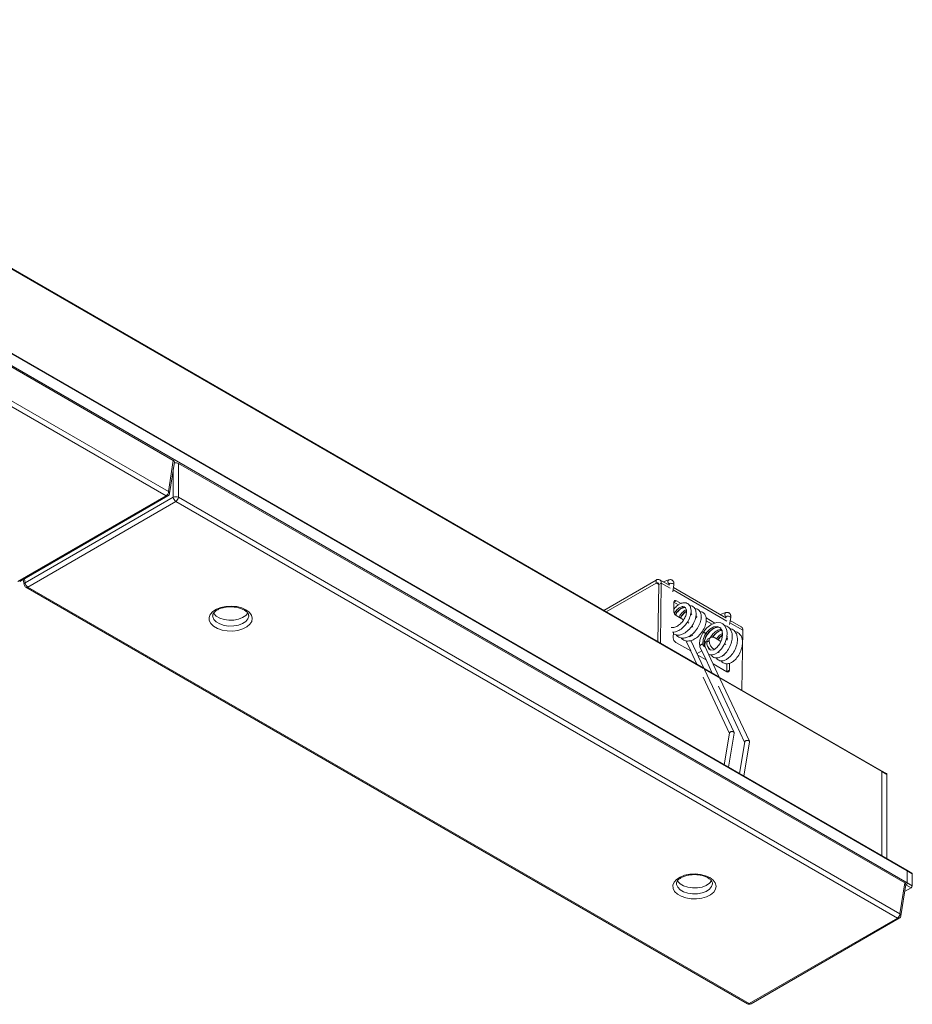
# Model space of a CAD drawing. Header units: millimetres. Extents: x 76 to 244, y 146 to 272.
# Tile 4 of 5: x 152 to 201, y 146 to 200. Entities that reach past the tile are written whole.
import ezdxf

# ---------------------------------------------------------------- set-up
doc = ezdxf.new("R2010")
doc.units = ezdxf.units.MM

msp = doc.modelspace()

# ---------------------------------------------------------------- linework, layer by layer
at = {"color": 7, "linetype": 'Continuous', "lineweight": 15}
for p, q in [((200.778, 153.199), (119.037, 200.387)), ((200.799, 153.153), (119.058, 200.341)), ((189.47, 164.431), (127.406, 200.259)), ((119.058, 199.688), (200.799, 152.5)), ((160.07, 175.93), (119.764, 199.199)), ((119.764, 197.318), (159.808, 174.201)), ((159.667, 173.971), (119.623, 197.088)), ((159.808, 174.201), (160.07, 175.93)), ((159.865, 174.104), (160.128, 175.839)), ((160.352, 175.768), (160.352, 173.887)), ((200.658, 152.499), (160.352, 175.768)), ((151.443, 169.223), (159.667, 173.971)), ((151.543, 169.213), (159.767, 173.961)), ((151.846, 169.14), (160.07, 173.887)), ((160.352, 173.887), (200.396, 150.77)), ((160.211, 173.657), (151.987, 168.909)), ((200.255, 150.54), (160.211, 173.657)), ((151.745, 169.33), (151.789, 169.043)), ((151.887, 168.899), (191.931, 145.782)), ((151.987, 168.909), (192.031, 145.792)), ((186.866, 169.293), (183.957, 167.613)), ((186.866, 169.129), (184.098, 167.532)), ((186.866, 169.129), (186.866, 169.293)), ((186.96, 165.88), (187.007, 169.045)), ((187.007, 169.045), (187.149, 169.124)), ((187.585, 169.013), (187.066, 169.312)), ((187.099, 165.799), (187.149, 169.124)), ((187.573, 169.308), (187.256, 169.203)), ((187.557, 169.029), (187.589, 169.039)), ((187.595, 169.075), (187.584, 169.011)), ((187.6, 169.074), (187.595, 169.075)), ((187.787, 168.645), (187.851, 169.033)), ((190.741, 167.191), (187.825, 168.874)), ((187.846, 168.062), (187.839, 167.568)), ((187.848, 168.067), (187.99, 168.145)), ((188.102, 167.92), (187.848, 168.067)), ((188.246, 167.997), (187.99, 168.145)), ((188.385, 167.757), (188.373, 167.763)), ((164.252, 167.317), (164.251, 167.329)), ((187.978, 167.322), (188.384, 167.087)), ((188.827, 167.474), (188.785, 167.461)), ((189.11, 167.31), (189.068, 167.298)), ((189.374, 167.186), (189.365, 167.191)), ((190.131, 166.909), (189.641, 167.192)), ((190.729, 167.486), (190.413, 167.38)), ((190.714, 167.207), (190.745, 167.217)), ((190.751, 167.253), (190.741, 167.189)), ((190.756, 167.252), (190.751, 167.253)), ((190.944, 166.823), (191.008, 167.211)), ((188.599, 166.963), (188.687, 166.912)), ((189.966, 166.844), (189.647, 167.028)), ((190.12, 166.637), (190.171, 166.656)), ((191.591, 166.7), (190.982, 167.052)), ((187.821, 166.411), (187.816, 166.085)), ((188.205, 166.526), (188.181, 166.539)), ((188.488, 166.362), (188.464, 166.376)), ((188.714, 166.143), (188.897, 166.245)), ((188.963, 166.424), (188.962, 166.417)), ((189.501, 166.39), (189.642, 166.308)), ((189.654, 166.329), (189.512, 166.41)), ((189.918, 166.129), (189.735, 166.028)), ((190.096, 166.099), (190.457, 165.89)), ((190.402, 166.473), (190.454, 166.492)), ((190.832, 166.162), (190.789, 166.138)), ((191.624, 163.187), (191.674, 166.511)), ((187.955, 165.839), (188.785, 165.36)), ((188.514, 165.938), (188.784, 165.36)), ((189.519, 164.402), (188.799, 165.938)), ((189.299, 165.583), (189.633, 164.87)), ((189.457, 165.734), (189.456, 165.734)), ((189.535, 165.688), (189.539, 165.68)), ((190.368, 163.912), (189.563, 165.63)), ((189.67, 165.855), (189.811, 165.934)), ((189.67, 165.849), (189.811, 165.928)), ((189.67, 165.849), (189.67, 165.855)), ((189.811, 165.928), (189.811, 165.934)), ((190.673, 165.765), (190.74, 165.727)), ((190.753, 166.001), (190.834, 166.069)), ((190.812, 165.951), (190.814, 166.036)), ((188.788, 165.353), (189.128, 164.628)), ((189.4, 165.367), (189.138, 165.216)), ((189.176, 165.134), (189.633, 164.87)), ((189.847, 165.447), (189.838, 165.484)), ((189.87, 165.418), (189.842, 165.476)), ((190.366, 165.278), (190.32, 165.305)), ((190.648, 165.115), (190.603, 165.141)), ((189.636, 164.864), (189.976, 164.138)), ((190.024, 164.645), (190.784, 164.206)), ((190.786, 164.211), (190.793, 164.648)), ((190.928, 164.289), (190.933, 164.678)), ((189.469, 163.899), (190.928, 160.788)), ((190.319, 163.94), (189.513, 164.405)), ((191.189, 160.839), (189.555, 164.325)), ((199.364, 158.719), (190.362, 163.916)), ((190.786, 164.211), (190.928, 164.289)), ((190.318, 163.41), (191.776, 160.298)), ((192.038, 160.349), (190.404, 163.834)), ((190.93, 160.804), (190.64, 159.051)), ((190.88, 158.913), (191.194, 160.808)), ((191.779, 160.314), (191.489, 158.561)), ((191.729, 158.423), (192.042, 160.318)), ((199.647, 158.555), (199.364, 158.719)), ((199.385, 154.003), (199.385, 158.673)), ((199.668, 158.51), (199.385, 158.673)), ((199.668, 158.51), (199.668, 153.84)), ((201.061, 153.035), (200.778, 153.199)), ((200.799, 153.153), (200.799, 152.5)), ((201.082, 152.99), (200.799, 153.153)), ((201.082, 152.99), (201.082, 152.336)), ((189.99, 152.459), (189.99, 152.471)), ((200.396, 150.77), (200.658, 152.499)), ((200.799, 152.5), (201.082, 152.336)), ((200.453, 150.673), (200.716, 152.408)), ((201.011, 152.214), (200.655, 152.009)), ((200.728, 152.377), (200.71, 152.366)), ((201.011, 152.214), (200.728, 152.377)), ((192.031, 145.792), (200.255, 150.54)), ((192.131, 145.782), (200.355, 150.53))]:
    msp.add_line(p, q, dxfattribs=at)
at = {"color": 8, "linetype": 'Continuous', "lineweight": 15}
for p, q in [((189.488, 164.386), (127.428, 200.213)), ((160.07, 173.887), (160.07, 175.458)), ((160.159, 175.797), (160.125, 175.817)), ((151.811, 169.368), (151.846, 169.14)), ((187.007, 169.048), (186.866, 169.129)), ((187.637, 168.842), (187.149, 169.124)), ((190.793, 167.02), (187.804, 168.745)), ((191.674, 166.511), (190.96, 166.923)), ((190.337, 163.896), (189.536, 164.358)), ((199.385, 158.673), (190.384, 163.869)), ((200.728, 152.377), (200.713, 152.386))]:
    msp.add_line(p, q, dxfattribs=at)
at = {"color": 8, "linetype": 'Continuous', "lineweight": 15, "flags": 128}
for points in [[(187.594, 169.07), (187.561, 169.099), (187.536, 169.141), (187.522, 169.19), (187.522, 169.238), (187.536, 169.278), (187.562, 169.303), (187.573, 169.308)], [(187.595, 169.075), (187.604, 169.092), (187.631, 169.107), (187.673, 169.115), (187.722, 169.113), (187.771, 169.102), (187.813, 169.084)], [(187.813, 169.084), (187.841, 169.062), (187.852, 169.038), (187.851, 169.033)], [(162.252, 167.315), (162.257, 167.258), (162.321, 167.105), (162.455, 166.968), (162.647, 166.857), (162.885, 166.78), (163.149, 166.743), (163.422, 166.748), (163.681, 166.796), (163.909, 166.882), (164.088, 167.001), (164.205, 167.143), (164.251, 167.298), (164.252, 167.317)], [(190.751, 167.248), (190.718, 167.277), (190.692, 167.319), (190.678, 167.368), (190.679, 167.416), (190.693, 167.455), (190.719, 167.481), (190.729, 167.486)], [(190.751, 167.253), (190.76, 167.27), (190.788, 167.285), (190.829, 167.292), (190.878, 167.291), (190.928, 167.28), (190.97, 167.262)], [(190.97, 167.262), (190.998, 167.239), (191.008, 167.216), (191.008, 167.211)], [(187.99, 152.456), (187.996, 152.4), (188.06, 152.247), (188.194, 152.11), (188.386, 151.999), (188.624, 151.922), (188.888, 151.884), (189.16, 151.89), (189.42, 151.937), (189.648, 152.023), (189.827, 152.142), (189.944, 152.284), (189.99, 152.439), (189.99, 152.459)]]:
    msp.add_lwpolyline(points, dxfattribs=at)
at = {"color": 7, "linetype": 'Continuous', "lineweight": 15, "flags": 128}
for points in [[(164.1, 167.644), (164.285, 167.507), (164.404, 167.347), (164.451, 167.176), (164.423, 167.003), (164.321, 166.839), (164.152, 166.696), (163.926, 166.581), (163.658, 166.502), (163.365, 166.464), (163.064, 166.47), (162.775, 166.518), (162.516, 166.607), (162.304, 166.729), (162.15, 166.879), (162.066, 167.046), (162.057, 167.219), (162.123, 167.389), (162.259, 167.543), (162.458, 167.674), (162.707, 167.771), (162.99, 167.83), (163.289, 167.846), (163.586, 167.819), (163.863, 167.75), (164.1, 167.644)], [(162.298, 167.471), (162.321, 167.432), (162.455, 167.295), (162.647, 167.184), (162.885, 167.107), (163.149, 167.07), (163.422, 167.075), (163.681, 167.123), (163.909, 167.209), (164.088, 167.327), (164.201, 167.462)], [(189.775, 165.177), (189.839, 165.149), (189.942, 165.138), (190.116, 165.175), (190.287, 165.272), (190.5, 165.482), (190.68, 165.776), (190.788, 166.109), (190.806, 166.389), (190.771, 166.578), (190.667, 166.77), (190.57, 166.858), (190.449, 166.916), (190.237, 166.936), (190.058, 166.891), (189.896, 166.809), (189.683, 166.636), (189.568, 166.506), (189.459, 166.348), (189.364, 166.162), (189.298, 165.962), (189.298, 165.962), (189.275, 165.753), (189.298, 165.642)], [(189.732, 165.616), (189.787, 165.464), (189.906, 165.398), (190.067, 165.43), (190.24, 165.556), (190.398, 165.76), (190.51, 166.007), (190.557, 166.264), (190.528, 166.49), (190.426, 166.651), (190.263, 166.723), (190.062, 166.696), (189.853, 166.578), (189.665, 166.386), (189.544, 166.192), (189.469, 165.992), (189.449, 165.779), (189.456, 165.734), (189.456, 165.734)], [(189.515, 166.405), (189.514, 166.408), (189.512, 166.41), (189.51, 166.411), (189.507, 166.41), (189.503, 166.407), (189.501, 166.403), (189.499, 166.399), (189.498, 166.395), (189.499, 166.392), (189.501, 166.39), (189.503, 166.389), (189.507, 166.39), (189.51, 166.393), (189.512, 166.396), (189.514, 166.401), (189.515, 166.405)], [(189.642, 166.308), (189.645, 166.307), (189.648, 166.309), (189.651, 166.311), (189.654, 166.315), (189.656, 166.319), (189.656, 166.323)], [(189.656, 166.323), (189.656, 166.327), (189.654, 166.329)], [(189.297, 165.59), (189.289, 165.617), (189.298, 165.655), (189.324, 165.691), (189.365, 165.718), (189.413, 165.733), (189.456, 165.734)], [(189.839, 152.785), (190.023, 152.648), (190.143, 152.489), (190.19, 152.317), (190.161, 152.144), (190.06, 151.981), (189.891, 151.837), (189.665, 151.722), (189.397, 151.643), (189.103, 151.606), (188.803, 151.611), (188.514, 151.66), (188.255, 151.748), (188.042, 151.871), (187.889, 152.02), (187.805, 152.187), (187.796, 152.36), (187.861, 152.53), (187.998, 152.685), (188.197, 152.815), (188.446, 152.913), (188.729, 152.971), (189.028, 152.988), (189.325, 152.961), (189.601, 152.892), (189.839, 152.785)], [(188.036, 152.612), (188.06, 152.573), (188.194, 152.436), (188.386, 152.325), (188.624, 152.248), (188.888, 152.211), (189.16, 152.216), (189.42, 152.264), (189.648, 152.35), (189.827, 152.469), (189.94, 152.604)]]:
    msp.add_lwpolyline(points, dxfattribs=at)
at = {"color": 7, "linetype": 'Continuous', "lineweight": 15}
for centre, radius, start, end in [((159.499, 174.232), 0.311, 302.8008, 354.311), ((159.667, 174.134), 0.2, 299.9973, 351.3837), ((160.211, 173.548), 0.368, 67.4791, 112.5216), ((160.379, 173.918), 0.311, 185.6887, 237.1987), ((160.043, 173.918), 0.311, 302.8008, 354.311), ((151.987, 169.072), 0.2, 188.6163, 240.0027), ((152.155, 169.17), 0.311, 185.6887, 237.1987), ((186.976, 169.156), 0.176, 349.3025, 128.9546), ((186.921, 169.061), 0.0878, 349.3026, 128.9549), ((191.482, 166.539), 0.195, 351.6826, 55.672), ((199.334, 158.678), 0.0506, 354.5644, 54.1232), ((199.336, 158.678), 0.0492, 353.657, 55.0306), ((199.617, 158.514), 0.0506, 354.5644, 54.1232), ((200.751, 153.159), 0.0486, 353.1956, 55.492), ((200.749, 153.158), 0.0499, 354.1284, 54.5592), ((201.032, 152.995), 0.0499, 354.1284, 54.5592), ((200.646, 152.507), 0.154, 302.6055, 357.3946), ((200.928, 152.343), 0.154, 302.6055, 357.3946), ((200.087, 150.801), 0.311, 302.8008, 354.311), ((200.255, 150.703), 0.2, 299.9973, 351.3837), ((192.031, 145.955), 0.2, 240.0027, 299.9973)]:
    msp.add_arc(centre, radius, start, end, dxfattribs=at)
at = {"color": 8, "linetype": 'Continuous', "lineweight": 15}
for centre, radius, start, end in [((159.726, 174.051), 0.0995, 234.0257, 294.6653), ((159.759, 174.107), 0.106, 358.4371, 62.286), ((151.892, 169.047), 0.103, 116.6304, 182.6445), ((151.929, 168.987), 0.0969, 244.4134, 306.897), ((200.314, 150.621), 0.0995, 234.0257, 294.6653), ((200.347, 150.676), 0.106, 358.4371, 62.286), ((191.972, 145.873), 0.0995, 245.3289, 305.9815), ((192.089, 145.873), 0.0995, 234.0257, 294.6653)]:
    msp.add_arc(centre, radius, start, end, dxfattribs=at)
at = {"color": 7, "linetype": 'Continuous', "lineweight": 15}
for centre, major_axis, ratio, start_param, end_param in [((159.927, 175.849), (0.202, 0), 0.572919, 6.19659, 7.064785), ((160.211, 175.685), (0.2, 0), 0.58169, 0.789196, 2.041866), ((187.987, 167.981), (-0.097, 0.175), 0.587367, 5.506906, 7.077703), ((187.98, 167.486), (-0.097, 0.175), 0.587367, 0.794518, 2.365314), ((188.683, 166.586), (-0.193, 0.346), 0.587367, 4.643123, 4.876394), ((187.958, 166.004), (-0.097, 0.175), 0.587367, 0.794518, 2.365314), ((190.091, 165.772), (-0.193, 0.346), 0.587367, 5.506906, 7.077703), ((189.95, 165.687), (-0.193, 0.346), 0.587367, 0.794518, 2.055194), ((189.95, 165.694), (-0.193, 0.346), 0.587367, 6.283157, 7.077703), ((190.091, 165.766), (-0.193, 0.346), 0.587367, 0.794518, 2.365314), ((190.786, 164.371), (-0.097, 0.175), 0.587367, 2.365314, 3.93611), ((200.515, 152.418), (0.202, 0), 0.572919, 6.19659, 7.064785)]:
    msp.add_ellipse(centre, major_axis=major_axis, ratio=ratio, start_param=start_param, end_param=end_param, dxfattribs=at)
for points, knots in [([(187.851, 169.033), (187.853, 169.052), (187.858, 169.091), (187.85, 169.151), (187.831, 169.208), (187.798, 169.258), (187.755, 169.294), (187.702, 169.316), (187.639, 169.324), (187.595, 169.313), (187.573, 169.308)], [0, 0, 0, 0, 0.10467, 0.220566, 0.345511, 0.476261, 0.608937, 0.741171, 0.872072, 1, 1, 1, 1]), ([(162.255, 167.316), (162.256, 167.344), (162.259, 167.397), (162.322, 167.497), (162.44, 167.603), (162.616, 167.697), (162.829, 167.766), (163.071, 167.807), (163.324, 167.814), (163.574, 167.788), (163.798, 167.73), (163.933, 167.672), (163.992, 167.638), (164, 167.634)], [0, 0, 0, 0, 0.097847, 0.192911, 0.29528, 0.393975, 0.49265, 0.592229, 0.692515, 0.792969, 0.89284, 0.985977, 1, 1, 1, 1]), ([(187.702, 166.671), (187.703, 166.67), (187.756, 166.639), (187.904, 166.67), (188.115, 166.77), (188.314, 166.959), (188.465, 167.193), (188.55, 167.435), (188.558, 167.646), (188.489, 167.79), (188.358, 167.843), (188.189, 167.794), (188.012, 167.658), (187.919, 167.513), (187.874, 167.443)], [0, 0, 0, 0, 0.002913, 0.094127, 0.185151, 0.276911, 0.367953, 0.459138, 0.550838, 0.641788, 0.733211, 0.824711, 0.915651, 1, 1, 1, 1]), ([(187.769, 166.406), (187.823, 166.408), (187.94, 166.411), (188.147, 166.499), (188.381, 166.67), (188.601, 166.938), (188.751, 167.24), (188.808, 167.503), (188.8, 167.718), (188.739, 167.876), (188.643, 167.977), (188.522, 168.04), (188.355, 168.046), (188.186, 167.983), (188.026, 167.874), (187.908, 167.761), (187.847, 167.673), (187.84, 167.662)], [0, 0, 0, 0, 0.056296, 0.121258, 0.208695, 0.303354, 0.398516, 0.482534, 0.544859, 0.618233, 0.66623, 0.717597, 0.795227, 0.855564, 0.911128, 0.989192, 1, 1, 1, 1]), ([(187.82, 166.308), (187.883, 166.278), (188.002, 166.223), (188.214, 166.248), (188.429, 166.334), (188.664, 166.507), (188.884, 166.775), (189.034, 167.077), (189.09, 167.34), (189.083, 167.555), (189.022, 167.713), (188.925, 167.812), (188.835, 167.867), (188.76, 167.865), (188.729, 167.864)], [0, 0, 0, 0, 0.093744, 0.173538, 0.250572, 0.354258, 0.466509, 0.579356, 0.678988, 0.752896, 0.839906, 0.896822, 0.957735, 1, 1, 1, 1]), ([(187.934, 167.36), (187.939, 167.372), (187.978, 167.468), (188.103, 167.616), (188.276, 167.753), (188.429, 167.8), (188.492, 167.76), (188.516, 167.745)], [0, 0, 0, 0, 0.036729, 0.304166, 0.569395, 0.835843, 1, 1, 1, 1]), ([(187.946, 167.35), (187.954, 167.368), (187.987, 167.436), (188.061, 167.538), (188.157, 167.644), (188.24, 167.713), (188.285, 167.735), (188.301, 167.743)], [0, 0, 0, 0, 0.093538, 0.35804, 0.616359, 0.865657, 1, 1, 1, 1]), ([(188.301, 167.743), (188.315, 167.751), (188.358, 167.775), (188.394, 167.778), (188.419, 167.781)], [0, 0, 0, 0, 0.319778, 1, 1, 1, 1]), ([(164, 167.634), (164.027, 167.617), (164.104, 167.569), (164.193, 167.482), (164.245, 167.393), (164.247, 167.346), (164.248, 167.325)], [0, 0, 0, 0, 0.158876, 0.461883, 0.766364, 1, 1, 1, 1]), ([(187.965, 166.258), (187.966, 166.257), (187.992, 166.21), (188.097, 166.13), (188.275, 166.062), (188.496, 166.084), (188.713, 166.171), (188.946, 166.343), (189.167, 166.611), (189.316, 166.913), (189.373, 167.176), (189.366, 167.391), (189.304, 167.55), (189.208, 167.649), (189.118, 167.704), (189.043, 167.702), (189.012, 167.701)], [0, 0, 0, 0, 0.002505, 0.061435, 0.161107, 0.23497, 0.306278, 0.402257, 0.506164, 0.610623, 0.702849, 0.771263, 0.851806, 0.904491, 0.960877, 1, 1, 1, 1]), ([(188.544, 167.637), (188.52, 167.632), (188.441, 167.615), (188.295, 167.483), (188.175, 167.338), (188.136, 167.243), (188.132, 167.233)], [0, 0, 0, 0, 0.1762433, 0.563011, 0.9528319, 1, 1, 1, 1]), ([(188.212, 167.186), (188.218, 167.202), (188.259, 167.302), (188.384, 167.445), (188.508, 167.563), (188.565, 167.577), (188.568, 167.578)], [0, 0, 0, 0, 0.08131, 0.530278, 0.975534, 1, 1, 1, 1]), ([(188.225, 167.179), (188.235, 167.199), (188.269, 167.27), (188.344, 167.375), (188.439, 167.48), (188.508, 167.54), (188.54, 167.556), (188.542, 167.558)], [0, 0, 0, 0, 0.11961, 0.414493, 0.702481, 0.980409, 1, 1, 1, 1]), ([(188.248, 166.095), (188.249, 166.093), (188.275, 166.047), (188.379, 165.967), (188.557, 165.899), (188.779, 165.921), (188.995, 166.007), (189.229, 166.18), (189.45, 166.448), (189.599, 166.75), (189.656, 167.013), (189.649, 167.228), (189.587, 167.387), (189.491, 167.486), (189.401, 167.541), (189.326, 167.538), (189.295, 167.537)], [0, 0, 0, 0, 0.002505, 0.061435, 0.161108, 0.23497, 0.306278, 0.402257, 0.506165, 0.610623, 0.702849, 0.771263, 0.851806, 0.904491, 0.960877, 1, 1, 1, 1]), ([(188.761, 167.345), (188.781, 167.363), (188.803, 167.383), (188.823, 167.393), (188.825, 167.394)], [0, 0, 0, 0, 0.895648, 1, 1, 1, 1]), ([(188.763, 167.351), (188.79, 167.378), (188.82, 167.408), (188.848, 167.414), (188.851, 167.415)], [0, 0, 0, 0, 0.89291, 1, 1, 1, 1]), ([(189.044, 167.182), (189.064, 167.2), (189.085, 167.22), (189.106, 167.23), (189.108, 167.231)], [0, 0, 0, 0, 0.895648, 1, 1, 1, 1]), ([(189.045, 167.187), (189.073, 167.214), (189.103, 167.244), (189.131, 167.251), (189.134, 167.251)], [0, 0, 0, 0, 0.892902, 1, 1, 1, 1]), ([(191.008, 167.211), (191.01, 167.23), (191.014, 167.269), (191.007, 167.329), (190.987, 167.386), (190.955, 167.436), (190.911, 167.472), (190.858, 167.494), (190.796, 167.502), (190.751, 167.491), (190.729, 167.486)], [0, 0, 0, 0, 0.104671, 0.220569, 0.345508, 0.476259, 0.608943, 0.741178, 0.872081, 1, 1, 1, 1]), ([(189.535, 165.688), (189.53, 165.752), (189.519, 165.88), (189.601, 166.125), (189.746, 166.36), (189.941, 166.554), (190.154, 166.669), (190.338, 166.698), (190.42, 166.647), (190.452, 166.628)], [0, 0, 0, 0, 0.151831, 0.302518, 0.453352, 0.605121, 0.755636, 0.906843, 1, 1, 1, 1]), ([(189.919, 165.14), (189.922, 165.133), (189.944, 165.084), (190.013, 165.029), (190.113, 164.982), (190.243, 164.967), (190.4, 165.001), (190.591, 165.112), (190.794, 165.312), (190.976, 165.608), (191.081, 165.931), (191.1, 166.207), (191.058, 166.433), (190.972, 166.596), (190.854, 166.699), (190.76, 166.755), (190.691, 166.758), (190.67, 166.759)], [0, 0, 0, 0, 0.010099, 0.069092, 0.122558, 0.168685, 0.241432, 0.314697, 0.413033, 0.517531, 0.623086, 0.713809, 0.781747, 0.865142, 0.919143, 0.97521, 1, 1, 1, 1]), ([(190.171, 166.656), (190.182, 166.66), (190.226, 166.678), (190.266, 166.679), (190.295, 166.68)], [0, 0, 0, 0, 0.244717, 1, 1, 1, 1]), ([(189.554, 165.915), (189.569, 165.966), (189.598, 166.067), (189.677, 166.218), (189.772, 166.357), (189.879, 166.474), (189.972, 166.554), (190.026, 166.585), (190.043, 166.595)], [0, 0, 0, 0, 0.1952309, 0.3870031, 0.5704214, 0.7500729, 0.9237052, 1, 1, 1, 1]), ([(190.489, 166.552), (190.441, 166.55), (190.328, 166.545), (190.133, 166.423), (189.967, 166.263), (189.897, 166.145), (189.874, 166.105)], [0, 0, 0, 0, 0.222635, 0.531026, 0.84185, 1, 1, 1, 1]), ([(189.997, 166.125), (190.009, 166.147), (190.069, 166.247), (190.226, 166.385), (190.4, 166.496), (190.494, 166.5), (190.522, 166.501)], [0, 0, 0, 0, 0.103905, 0.4745106, 0.8420521, 1, 1, 1, 1]), ([(190.01, 166.121), (190.025, 166.145), (190.071, 166.214), (190.162, 166.31), (190.254, 166.391), (190.309, 166.422), (190.325, 166.431)], [0, 0, 0, 0, 0.180129, 0.523002, 0.854388, 1, 1, 1, 1]), ([(190.202, 164.977), (190.205, 164.97), (190.227, 164.921), (190.296, 164.866), (190.396, 164.818), (190.526, 164.804), (190.683, 164.838), (190.874, 164.948), (191.077, 165.149), (191.259, 165.445), (191.364, 165.768), (191.383, 166.044), (191.341, 166.27), (191.255, 166.433), (191.137, 166.536), (191.044, 166.591), (190.976, 166.594), (190.956, 166.595)], [0, 0, 0, 0, 0.010114, 0.069193, 0.122737, 0.168932, 0.241785, 0.315157, 0.413637, 0.518289, 0.623998, 0.714854, 0.782892, 0.866408, 0.920489, 0.976637, 1, 1, 1, 1]), ([(190.549, 166.325), (190.506, 166.303), (190.392, 166.245), (190.272, 166.127), (190.219, 166.04), (190.213, 166.031)], [0, 0, 0, 0, 0.355966, 0.930484, 1, 1, 1, 1]), ([(190.294, 165.985), (190.302, 165.999), (190.357, 166.09), (190.454, 166.187), (190.538, 166.23), (190.552, 166.238)], [0, 0, 0, 0, 0.131293, 0.856241, 1, 1, 1, 1]), ([(190.306, 165.977), (190.317, 165.995), (190.359, 166.057), (190.443, 166.146), (190.516, 166.205), (190.551, 166.232)], [0, 0, 0, 0, 0.1665133, 0.6045172, 1, 1, 1, 1]), ([(190.454, 166.492), (190.465, 166.497), (190.485, 166.506), (190.504, 166.507), (190.512, 166.508)], [0, 0, 0, 0, 0.531762, 1, 1, 1, 1]), ([(190.485, 164.813), (190.488, 164.806), (190.51, 164.757), (190.579, 164.703), (190.679, 164.655), (190.809, 164.641), (190.966, 164.675), (191.157, 164.785), (191.36, 164.985), (191.541, 165.281), (191.647, 165.605), (191.666, 165.881), (191.624, 166.107), (191.538, 166.27), (191.42, 166.373), (191.327, 166.428), (191.259, 166.431), (191.239, 166.432)], [0, 0, 0, 0, 0.010114, 0.069193, 0.122737, 0.168931, 0.241785, 0.315157, 0.413637, 0.518288, 0.623998, 0.714853, 0.782891, 0.866408, 0.920488, 0.976637, 1, 1, 1, 1]), ([(189.324, 165.69), (189.324, 165.69), (189.314, 165.679), (189.299, 165.656), (189.29, 165.621), (189.292, 165.595), (189.299, 165.585), (189.3, 165.584)], [0, 0, 0, 0, 0.022397, 0.330999, 0.64119, 0.956507, 1, 1, 1, 1]), ([(189.457, 165.734), (189.451, 165.734), (189.432, 165.736), (189.397, 165.731), (189.356, 165.715), (189.335, 165.699), (189.324, 165.69)], [0, 0, 0, 0, 0.1155972, 0.4222324, 0.7154528, 1, 1, 1, 1]), ([(189.457, 165.734), (189.461, 165.715), (189.469, 165.683), (189.499, 165.642), (189.526, 165.617), (189.544, 165.603), (189.555, 165.594), (189.565, 165.588), (189.572, 165.585), (189.578, 165.582), (189.582, 165.583), (189.58, 165.593), (189.565, 165.624), (189.546, 165.665), (189.535, 165.688)], [0, 0, 0, 0, 0.188089, 0.338105, 0.413045, 0.445262, 0.477809, 0.497135, 0.516495, 0.539932, 0.576384, 0.645574, 0.790753, 1, 1, 1, 1]), ([(189.536, 165.718), (189.535, 165.724), (189.526, 165.776), (189.54, 165.849), (189.554, 165.915)], [0, 0, 0, 0, 0.106192, 1, 1, 1, 1]), ([(189.614, 165.899), (189.602, 165.865), (189.569, 165.776), (189.565, 165.686), (189.562, 165.63)], [0, 0, 0, 0, 0.375541, 1, 1, 1, 1]), ([(190.758, 166.016), (190.769, 166.029), (190.793, 166.056), (190.821, 166.068), (190.835, 166.074)], [0, 0, 0, 0, 0.485315, 1, 1, 1, 1]), ([(191.192, 160.808), (191.193, 160.81), (191.196, 160.818), (191.193, 160.831), (191.186, 160.847), (191.174, 160.861), (191.158, 160.872), (191.138, 160.881), (191.116, 160.888), (191.09, 160.891), (191.055, 160.89), (191.011, 160.882), (190.968, 160.86), (190.939, 160.833), (190.934, 160.813), (190.932, 160.804)], [0, 0, 0, 0, 0.023485, 0.089449, 0.15314, 0.214697, 0.27433, 0.333844, 0.395321, 0.458873, 0.524726, 0.649389, 0.7743, 0.899204, 1, 1, 1, 1]), ([(191.78, 160.314), (191.782, 160.323), (191.787, 160.343), (191.817, 160.37), (191.86, 160.392), (191.903, 160.401), (191.938, 160.401), (191.963, 160.398), (191.986, 160.392), (192.007, 160.382), (192.023, 160.37), (192.035, 160.356), (192.041, 160.341), (192.045, 160.328), (192.042, 160.32), (192.041, 160.318)], [0, 0, 0, 0, 0.100925, 0.225695, 0.350207, 0.47505, 0.537965, 0.600716, 0.663275, 0.725682, 0.78812, 0.85069, 0.913384, 0.975981, 1, 1, 1, 1]), ([(187.993, 152.458), (187.995, 152.485), (187.998, 152.539), (188.061, 152.639), (188.179, 152.744), (188.354, 152.838), (188.568, 152.908), (188.809, 152.948), (189.063, 152.956), (189.313, 152.929), (189.536, 152.872), (189.671, 152.813), (189.731, 152.78), (189.739, 152.775)], [0, 0, 0, 0, 0.097847, 0.192912, 0.295281, 0.393976, 0.49265, 0.592231, 0.692515, 0.792968, 0.892844, 0.985977, 1, 1, 1, 1]), ([(189.739, 152.775), (189.765, 152.759), (189.843, 152.711), (189.931, 152.623), (189.983, 152.535), (189.985, 152.487), (189.986, 152.466)], [0, 0, 0, 0, 0.158875, 0.461882, 0.766375, 1, 1, 1, 1])]:
    msp.add_open_spline(points, degree=3, knots=knots, dxfattribs=at)

doc.saveas('drawing.dxf')
